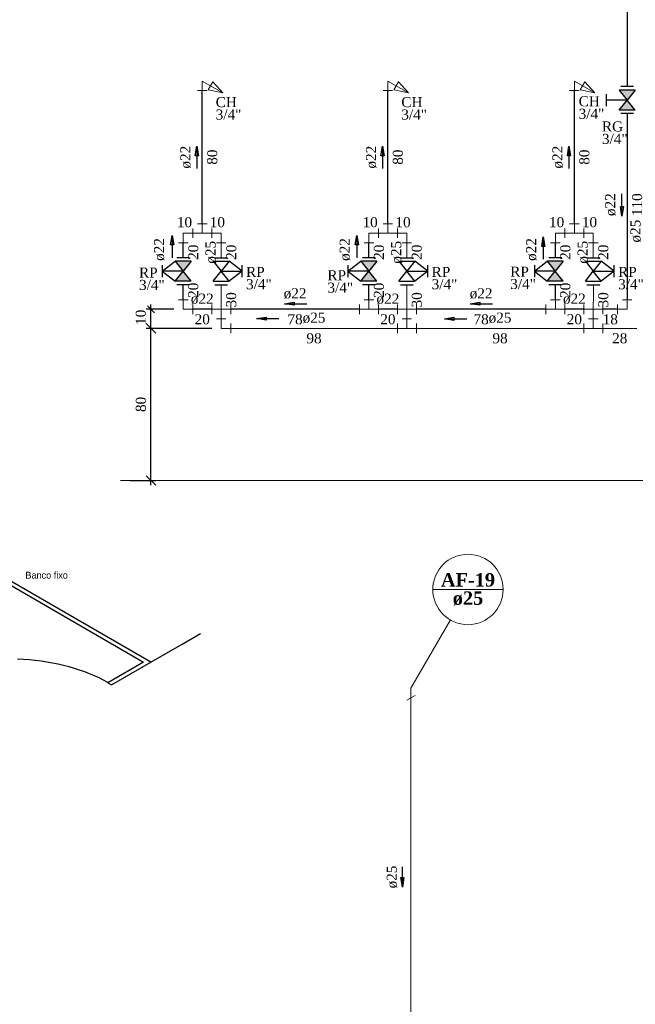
# Model space of a CAD drawing. Header units: millimetres. Extents: x 335 to 91625, y -1 to 84.
# Tile 57 of 62: x 450 to 463, y 21 to 42. Entities that reach past the tile are written whole.
import ezdxf

# ---------------------------------------------------------------- set-up
doc = ezdxf.new("R2010")
doc.units = ezdxf.units.MM
doc.header["$MEASUREMENT"] = 0
for name, color, linetype, lineweight in [('AF-Colunas', 7, 'Continuous', 20), ('AF-Conexões detalhe', 7, 'Continuous', 20), ('AF-Indicação coluna', 5, 'Continuous', 20), ('AF-Sentido tubo', 7, 'Continuous', 20), ('AF-Textos coluna', 7, 'Continuous', 20), ('AF-Textos conexão', 7, 'Continuous', 20), ('AF-Textos tubo', 7, 'Continuous', 20), ('AF-Tubos detalhe', 5, 'Continuous', 20), ('AQ-Conexões detalhe', 7, 'Continuous', 20), ('AQ-Textos conexão', 7, 'Continuous', 20), ('AQ-Textos tubo', 7, 'Continuous', 20), ('AQ-Tubos detalhe', 1, 'Continuous', 30), ('DI-Eixos', 7, 'Continuous', 20), ('DI-Textos', 7, 'Continuous', 20), ('Simbolos', 1, 'Continuous', 30), ('Simbolos_int', 1, 'Continuous', 30)]:
    doc.layers.add(name, color=color, linetype=linetype, lineweight=lineweight)
doc.styles.add('CenturyGothic', font='GOTHIC.TTF')
doc.styles.add('TimesNewRoman', font='times.ttf')
doc.styles.add('TimesNewRomanN', font='timesbd.ttf')
doc.dimstyles.get("Standard").update_dxf_attribs({"dimtxt": 0.18, "dimasz": 0.18, "dimexe": 0.18, "dimexo": 0.0625, "dimgap": 0.09, "dimtad": 0, "dimtih": 1, "dimtoh": 1, "dimdec": 4, "dimzin": 0, "dimdsep": 46, "dimtxsty": 'Standard', "dimcen": 0.09, "dimadec": 0, "dimazin": 0, "dimtfac": 1, "dimtdec": 4, "dimtofl": 0, "dimtmove": 0, "dimatfit": 3, "dimfxl": 0, "dimtolj": 1, "dimtzin": 0, "dimarcsym": 0})
doc.dimstyles.new('UM_25.000000', dxfattribs={"dimtxt": 0.18, "dimasz": 0.2, "dimexe": 0.1, "dimexo": 0.2, "dimgap": 0, "dimtad": 1, "dimtih": 1, "dimtoh": 1, "dimdec": 1, "dimlfac": 25, "dimzin": 0, "dimdsep": 46, "dimtxsty": 'Standard', "dimblk": 'CLOSED', "dimblk1": 'CLOSED', "dimblk2": 'CLOSED', "dimcen": 0.09, "dimdle": 0.1, "dimadec": 1, "dimazin": 2, "dimtfac": 1, "dimtdec": 4, "dimtofl": 0, "dimtmove": 0, "dimatfit": 3, "dimldrblk": 'CLOSED', "dimfxl": 0, "dimtolj": 1, "dimarcsym": 0})

# ---------------------------------------------------------------- blocks, each defined once
blk = doc.blocks.new('_OBLIQUE')
at = {"color": 0, "linetype": 'ByBlock', "lineweight": -2}
blk.add_line((-0.5, -0.5), (0.5, 0.5), dxfattribs=at)
blk = doc.blocks.new('*D30')
at = {"color": 0, "lineweight": -2}
for p, q in [((454.205, 35.093), (452.828, 35.093)), ((452.928, 31.793), (452.928, 35.193)), ((452.489, 31.893), (453.028, 31.893))]:
    blk.add_line(p, q, dxfattribs=at)
at = {"layer": 'Defpoints', "color": 0}
for p in [(452.928, 35.093), (454.405, 35.093), (452.289, 31.893)]:
    blk.add_point(p, dxfattribs=at)
at = {"color": 0, "lineweight": -2, "xscale": 0.2, "yscale": 0.2, "zscale": 0.2}
for p, rotation in [((452.928, 35.093), 90), ((452.928, 31.893), 270)]:
    blk.add_blockref('_OBLIQUE', p, dxfattribs=dict(at, rotation=rotation))
at = {"color": 7, "insert": (452.716, 33.493), "char_height": 0.2118, "attachment_point": 5, "rotation": 90, "style": 'TimesNewRoman'}
blk.add_mtext('\\A1;80', dxfattribs=at)

msp = doc.modelspace()

# ---------------------------------------------------------------- hatches: boundary and pattern name
at = {"layer": 'Simbolos', "linetype": 'Continuous'}
for points in [[(462.9379, 39.8943), (463.1069, 40.1043), (462.7709, 40.1043)], [(463.1069, 39.6843), (462.7709, 39.6843), (462.9379, 39.8943)], [(453.6046, 36.2931), (453.7726, 36.5031), (453.4366, 36.5031)], [(457.5074, 36.2931), (457.6754, 36.5031), (457.3394, 36.5031)], [(461.4268, 36.2931), (461.5948, 36.5031), (461.2588, 36.5031)], [(453.7726, 36.0831), (453.4366, 36.0831), (453.6046, 36.2931)], [(457.6754, 36.0831), (457.3394, 36.0831), (457.5074, 36.2931)], [(461.5948, 36.0831), (461.2588, 36.0831), (461.4268, 36.2931)]]:
    msp.add_hatch(color=256, dxfattribs=at).paths.add_polyline_path(points)

# ---------------------------------------------------------------- linework, layer by layer
for p, q in [((453.4066, 35.4931), (452.8275, 35.4931)), ((452.8568, 35.5638), (452.9982, 35.4224)), ((452.9275, 34.9931), (452.9275, 35.5931)), ((454.2046, 35.0931), (452.8275, 35.0931)), ((452.8568, 35.1638), (452.9982, 35.0224))]:
    msp.add_line(p, q)
at = {"color": 7}
for p, q in [((452.9255, 28.0713), (448.3995, 30.6843)), ((448.3285, 30.6433), (452.7735, 28.0763)), ((453.5815, 28.4493), (453.9715, 28.6743)), ((452.9255, 28.0713), (453.5815, 28.4493)), ((452.7735, 28.0763), (452.0175, 27.6403)), ((452.0985, 27.5933), (452.9255, 28.0713)), ((452.0175, 27.6403), (452.0985, 27.5933))]:
    msp.add_line(p, q, dxfattribs=at)
msp.add_lwpolyline([(452.0215, 27.6423), (451.9305, 27.6923), (451.8365, 27.7403), (451.7395, 27.7853), (451.6385, 27.8283), (451.5345, 27.8693), (451.4275, 27.9063), (451.3185, 27.9423), (451.2065, 27.9743), (451.0915, 28.0043), (450.9755, 28.0303), (450.8575, 28.0543), (450.7375, 28.0753), (450.6165, 28.0933), (450.4935, 28.1083), (450.3705, 28.1203), (450.2455, 28.1293), (450.1215, 28.1353)], dxfattribs=at)
at = {"layer": 'AF-Colunas', "linetype": 'Continuous'}
for p, q in [((458.4786, 27.373), (458.3056, 27.273)), ((458.3916, 27.523), (458.3916, 27.323))]:
    msp.add_line(p, q, dxfattribs=at)
at = {"layer": 'AF-Conexões detalhe', "linetype": 'Continuous'}
for p, q in [((453.9054, 37.2931), (454.1054, 37.2931)), ((454.0054, 37.0931), (454.0054, 37.2931)), ((457.8078, 37.2931), (458.0078, 37.2931)), ((457.9078, 37.0931), (457.9078, 37.2931)), ((461.7275, 37.2931), (461.9275, 37.2931)), ((461.8275, 37.0931), (461.8275, 37.2931)), ((453.8054, 37.1931), (453.8054, 36.9931)), ((454.0054, 37.0931), (453.8054, 37.0931)), ((454.0054, 37.0931), (454.2054, 37.0931)), ((454.2046, 37.1931), (454.2046, 36.9931)), ((454.4046, 37.0931), (454.2046, 37.0931)), ((454.2054, 37.1931), (454.2054, 36.9931)), ((454.4046, 37.0931), (454.4046, 36.8931)), ((457.7078, 37.1931), (457.7078, 36.9931)), ((457.9078, 37.0931), (457.7078, 37.0931)), ((457.9078, 37.0931), (458.1078, 37.0931)), ((458.107, 37.1931), (458.107, 36.9931)), ((458.307, 37.0931), (458.107, 37.0931)), ((458.1078, 37.1931), (458.1078, 36.9931)), ((458.307, 37.0931), (458.307, 36.8931)), ((461.6275, 37.1931), (461.6275, 36.9931)), ((461.8275, 37.0931), (461.6275, 37.0931)), ((461.8275, 37.0931), (462.0275, 37.0931)), ((462.0267, 37.1931), (462.0267, 36.9931)), ((462.2267, 37.0931), (462.0267, 37.0931)), ((462.0275, 37.1931), (462.0275, 36.9931)), ((462.2267, 37.0931), (462.2267, 36.8931)), ((454.3046, 36.8931), (454.5046, 36.8931)), ((458.207, 36.8931), (458.407, 36.8931)), ((462.1267, 36.8931), (462.3267, 36.8931)), ((454.3046, 35.2931), (454.5046, 35.2931)), ((454.4046, 35.0931), (454.4046, 35.2931)), ((458.207, 35.2931), (458.407, 35.2931)), ((458.307, 35.0931), (458.307, 35.2931)), ((462.1268, 35.2931), (462.3268, 35.2931)), ((462.2267, 35.0931), (462.2267, 35.2931)), ((454.4046, 35.0931), (454.6046, 35.0931)), ((454.6046, 35.1931), (454.6046, 34.9931)), ((458.107, 35.1931), (458.107, 34.9931)), ((458.307, 35.0931), (458.107, 35.0931)), ((458.307, 35.0931), (458.507, 35.0931)), ((458.507, 35.1931), (458.507, 34.9931)), ((462.0267, 35.1931), (462.0267, 34.9931)), ((462.2267, 35.0931), (462.0267, 35.0931)), ((462.2267, 35.0931), (462.4267, 35.0931)), ((462.4267, 35.1931), (462.4267, 34.9931))]:
    msp.add_line(p, q, dxfattribs=at)
at = {"layer": 'AF-Indicação coluna'}
for p, q in [((458.8516, 29.6015), (460.3316, 29.6015)), ((458.3916, 27.523), (459.2216, 28.9606))]:
    msp.add_line(p, q, dxfattribs=at)
msp.add_circle((459.5916, 29.6015), 0.74, dxfattribs=at)
at = {"layer": 'AF-Tubos detalhe'}
for p, q in [((454.2046, 37.0931), (454.2054, 37.0931)), ((458.107, 37.0931), (458.1078, 37.0931)), ((462.0267, 37.0931), (462.0275, 37.0931)), ((454.4046, 36.5761), (454.4046, 36.8931)), ((458.307, 36.5761), (458.307, 36.8931)), ((462.2267, 36.5761), (462.2267, 36.8931)), ((454.4046, 35.2931), (454.4046, 36.0101)), ((458.307, 35.2931), (458.307, 36.0101)), ((462.2267, 35.2931), (462.2268, 36.0101)), ((458.107, 35.0931), (454.6046, 35.0931)), ((462.0267, 35.0931), (458.507, 35.0931)), ((463.1379, 35.0931), (462.4267, 35.0931)), ((458.3916, 27.323), (458.3916, 19.806))]:
    msp.add_line(p, q, dxfattribs=at)
at = {"layer": 'AQ-Conexões detalhe', "linetype": 'Continuous'}
for p, q in [((454.0054, 40.2931), (454.0054, 40.0931)), ((454.0054, 40.2931), (454.4384, 40.0431)), ((454.2286, 40.2797), (454.1286, 40.1065)), ((454.2286, 40.2797), (454.4384, 40.0431)), ((457.9078, 40.2931), (457.9078, 40.0931)), ((457.9078, 40.2931), (458.3408, 40.0431)), ((458.131, 40.2797), (458.031, 40.1065)), ((458.131, 40.2797), (458.3408, 40.0431)), ((461.8275, 40.2931), (461.8275, 40.0931)), ((461.8275, 40.2931), (462.2605, 40.0431)), ((462.0507, 40.2797), (461.9507, 40.1065)), ((462.0507, 40.2797), (462.2605, 40.0431)), ((453.9054, 40.0931), (454.1054, 40.0931)), ((454.1286, 40.1065), (454.4384, 40.0431)), ((457.8078, 40.0931), (458.0078, 40.0931)), ((458.031, 40.1065), (458.3408, 40.0431)), ((461.7275, 40.0931), (461.9275, 40.0931)), ((461.9507, 40.1065), (462.2605, 40.0431)), ((453.6066, 37.0931), (453.6066, 36.8931)), ((453.6066, 37.0931), (453.8066, 37.0931)), ((453.8066, 37.1931), (453.8066, 36.9931)), ((457.5094, 37.0931), (457.5094, 36.8931)), ((457.5094, 37.0931), (457.7094, 37.0931)), ((457.7094, 37.1931), (457.7094, 36.9931)), ((461.4288, 37.0931), (461.4288, 36.8931)), ((461.4288, 37.0931), (461.6288, 37.0931)), ((461.6288, 37.1931), (461.6288, 36.9931)), ((453.5066, 36.8931), (453.7066, 36.8931)), ((457.4094, 36.8931), (457.6094, 36.8931)), ((461.3288, 36.8931), (461.5288, 36.8931)), ((453.5066, 35.6931), (453.7066, 35.6931)), ((453.6066, 35.4931), (453.6066, 35.6931)), ((457.4094, 35.6931), (457.6094, 35.6931)), ((457.5094, 35.4931), (457.5094, 35.6931)), ((461.3288, 35.6931), (461.5288, 35.6931)), ((461.4288, 35.4931), (461.4288, 35.6931)), ((462.8379, 35.6931), (463.0379, 35.6931)), ((462.9379, 35.4931), (462.9379, 35.6931)), ((453.6066, 35.4931), (453.8066, 35.4931)), ((453.8066, 35.5931), (453.8066, 35.3931)), ((454.2046, 35.5931), (454.2046, 35.3931)), ((454.4046, 35.4931), (454.2046, 35.4931)), ((454.4046, 35.4931), (454.6046, 35.4931)), ((454.6046, 35.5931), (454.6046, 35.3931)), ((457.3094, 35.5931), (457.3094, 35.3931)), ((457.5094, 35.4931), (457.3094, 35.4931)), ((457.5094, 35.4931), (457.7094, 35.4931)), ((457.7094, 35.5931), (457.7094, 35.3931)), ((458.107, 35.5931), (458.107, 35.3931)), ((458.307, 35.4931), (458.107, 35.4931)), ((458.307, 35.4931), (458.507, 35.4931)), ((458.507, 35.5931), (458.507, 35.3931)), ((461.2288, 35.5931), (461.2288, 35.3931)), ((461.4288, 35.4931), (461.2288, 35.4931)), ((461.4288, 35.4931), (461.6288, 35.4931)), ((461.6288, 35.5931), (461.6288, 35.3931)), ((462.0267, 35.5931), (462.0267, 35.3931)), ((462.2267, 35.4931), (462.0267, 35.4931)), ((462.2267, 35.4931), (462.4267, 35.4931)), ((462.4267, 35.5931), (462.4267, 35.3931)), ((462.7379, 35.5931), (462.7379, 35.3931)), ((462.9379, 35.4931), (462.7379, 35.4931))]:
    msp.add_line(p, q, dxfattribs=at)
at = {"layer": 'AQ-Tubos detalhe'}
for p, q in [((462.9379, 47.6931), (462.9379, 40.1761)), ((454.0054, 37.2931), (454.0054, 40.0931)), ((457.9078, 37.2931), (457.9078, 40.0931)), ((461.8275, 37.2931), (461.8275, 40.0931)), ((462.9379, 39.6101), (462.9379, 35.6931)), ((453.8066, 37.0931), (453.8054, 37.0931)), ((457.7094, 37.0931), (457.7078, 37.0931)), ((461.6288, 37.0931), (461.6275, 37.0931)), ((453.6066, 36.5761), (453.6066, 36.8931)), ((457.5094, 36.5761), (457.5094, 36.8931)), ((461.4288, 36.5761), (461.4288, 36.8931)), ((453.6066, 35.6931), (453.6066, 36.0101)), ((457.5094, 35.6931), (457.5094, 36.0101)), ((461.4288, 35.6931), (461.4288, 36.0101)), ((454.2046, 35.4931), (453.8066, 35.4931)), ((457.3094, 35.4931), (454.6046, 35.4931)), ((458.107, 35.4931), (457.7094, 35.4931)), ((461.2288, 35.4931), (458.507, 35.4931)), ((462.0267, 35.4931), (461.6288, 35.4931)), ((462.7379, 35.4931), (462.4267, 35.4931))]:
    msp.add_line(p, q, dxfattribs=at)
at = {"layer": 'DI-Eixos'}
msp.add_line((452.2889, 31.8931), (469.775, 31.8931), dxfattribs=at)
at = {"layer": 'Simbolos'}
for p, q in [((462.4989, 40.0203), (462.4989, 39.7683)), ((463.1069, 40.1043), (462.7709, 40.1043)), ((462.7709, 40.1043), (462.9379, 39.8943)), ((463.1069, 40.1043), (462.9379, 39.8943)), ((462.9379, 39.8943), (462.4989, 39.8943)), ((462.7709, 39.6843), (462.9389, 39.8943)), ((463.1069, 39.6843), (462.9379, 39.8943)), ((463.1069, 39.6843), (462.7709, 39.6843)), ((453.1656, 36.2931), (453.4366, 36.5031)), ((453.7726, 36.5031), (453.4366, 36.5031)), ((453.4366, 36.5031), (453.6046, 36.2931)), ((453.7726, 36.5031), (453.6046, 36.2931)), ((454.2366, 36.5031), (454.4046, 36.2931)), ((454.2366, 36.5031), (454.5726, 36.5031)), ((454.5726, 36.5031), (454.4036, 36.2931)), ((454.8436, 36.2931), (454.5726, 36.5031)), ((457.0684, 36.2931), (457.3394, 36.5031)), ((457.6754, 36.5031), (457.3394, 36.5031)), ((457.3394, 36.5031), (457.5074, 36.2931)), ((457.6754, 36.5031), (457.5074, 36.2931)), ((458.139, 36.5031), (458.307, 36.2931)), ((458.139, 36.5031), (458.475, 36.5031)), ((458.475, 36.5031), (458.306, 36.2931)), ((458.746, 36.2931), (458.475, 36.5031)), ((460.9878, 36.2931), (461.2588, 36.5031)), ((461.5948, 36.5031), (461.2588, 36.5031)), ((461.2588, 36.5031), (461.4268, 36.2931)), ((461.5948, 36.5031), (461.4268, 36.2931)), ((462.0587, 36.5031), (462.2267, 36.2931)), ((462.0587, 36.5031), (462.3947, 36.5031)), ((462.3947, 36.5031), (462.2257, 36.2931)), ((462.6657, 36.2931), (462.3947, 36.5031)), ((453.1656, 36.4191), (453.1656, 36.1671)), ((453.1656, 36.2931), (453.4366, 36.0831)), ((453.6046, 36.2931), (453.1656, 36.2931)), ((453.4366, 36.0831), (453.6056, 36.2931)), ((453.7726, 36.0831), (453.6046, 36.2931)), ((454.2366, 36.0831), (454.4046, 36.2931)), ((454.4046, 36.2931), (454.8436, 36.2931)), ((454.5726, 36.0831), (454.4046, 36.2931)), ((454.8436, 36.2931), (454.5726, 36.0831)), ((454.8436, 36.1671), (454.8436, 36.4191)), ((457.0684, 36.4191), (457.0684, 36.1671)), ((457.0684, 36.2931), (457.3394, 36.0831)), ((457.5074, 36.2931), (457.0684, 36.2931)), ((457.3394, 36.0831), (457.5084, 36.2931)), ((457.6754, 36.0831), (457.5074, 36.2931)), ((458.139, 36.0831), (458.307, 36.2931)), ((458.307, 36.2931), (458.746, 36.2931)), ((458.475, 36.0831), (458.307, 36.2931)), ((458.746, 36.2931), (458.475, 36.0831)), ((458.746, 36.1671), (458.746, 36.4191)), ((460.9878, 36.4191), (460.9878, 36.1671)), ((460.9878, 36.2931), (461.2588, 36.0831)), ((461.4268, 36.2931), (460.9878, 36.2931)), ((461.2588, 36.0831), (461.4278, 36.2931)), ((461.5948, 36.0831), (461.4268, 36.2931)), ((462.0587, 36.0831), (462.2267, 36.2931)), ((462.2267, 36.2931), (462.6657, 36.2931)), ((462.3947, 36.0831), (462.2267, 36.2931)), ((462.6657, 36.2931), (462.3947, 36.0831)), ((462.6657, 36.1671), (462.6657, 36.4191)), ((453.7726, 36.0831), (453.4366, 36.0831)), ((454.2366, 36.0831), (454.5726, 36.0831)), ((457.6754, 36.0831), (457.3394, 36.0831)), ((458.139, 36.0831), (458.475, 36.0831)), ((461.5948, 36.0831), (461.2588, 36.0831)), ((462.0587, 36.0831), (462.3947, 36.0831))]:
    msp.add_line(p, q, dxfattribs=at)
at = {"layer": 'Simbolos_int'}
for p, q in [((463.0739, 40.1773), (462.8049, 40.1773)), ((463.0739, 39.6113), (462.8049, 39.6113)), ((453.7396, 36.5761), (453.4716, 36.5761)), ((454.2696, 36.5761), (454.5386, 36.5761)), ((457.6424, 36.5761), (457.3744, 36.5761)), ((458.172, 36.5761), (458.441, 36.5761)), ((461.5618, 36.5761), (461.2938, 36.5761)), ((462.0917, 36.5761), (462.3607, 36.5761)), ((453.7396, 36.0101), (453.4716, 36.0101)), ((454.2696, 36.0101), (454.5386, 36.0101)), ((457.6424, 36.0101), (457.3744, 36.0101)), ((458.172, 36.0101), (458.441, 36.0101)), ((461.5618, 36.0101), (461.2938, 36.0101)), ((462.0917, 36.0101), (462.3607, 36.0101))]:
    msp.add_line(p, q, dxfattribs=at)

# ---------------------------------------------------------------- texts
at = {"color": 7, "insert": (452.8215, 35.1651), "char_height": 0.2118, "width": 0.499313, "attachment_point": 7, "rotation": 90.00021, "line_spacing_factor": 0.798, "style": 'TimesNewRoman'}
msp.add_mtext('10', dxfattribs=at)
at = {"color": 7, "insert": (450.2875, 29.8285), "char_height": 0.14299, "width": 1.968164, "attachment_point": 7, "line_spacing_factor": 0.798, "style": 'CenturyGothic'}
msp.add_mtext('Banco fixo', dxfattribs=at)
at = {"layer": 'AF-Textos coluna', "char_height": 0.2824, "attachment_point": 8, "line_spacing_factor": 0.798, "style": 'TimesNewRomanN'}
for s, insert, width in [('AF-19', (459.5916, 29.6582), 2.062425), ('ø25', (459.5916, 29.2622), 1.165063)]:
    msp.add_mtext(s, dxfattribs=dict(at, insert=insert, width=width))
at = {"layer": 'AF-Textos conexão', "char_height": 0.2118, "attachment_point": 7, "line_spacing_factor": 0.798, "style": 'TimesNewRoman'}
for s, insert, width in [('RP', (454.9264, 36.174), 0.608386), ('RP', (458.8284, 36.174), 0.608386), ('RP', (462.7484, 36.174), 0.608386), ('3/4"', (454.9264, 35.912), 0.841075), ('3/4"', (458.8284, 35.912), 0.841075), ('3/4"', (462.7484, 35.912), 0.841075)]:
    msp.add_mtext(s, dxfattribs=dict(at, insert=insert, width=width))
at = {"layer": 'AF-Textos tubo', "char_height": 0.2118, "width": 0.748969, "attachment_point": 8, "rotation": 90.00021, "line_spacing_factor": 0.798, "style": 'TimesNewRoman'}
for insert in [(463.2315, 37.1371), (454.2985, 36.6931), (458.2015, 36.6931), (462.1205, 36.6931), (458.1077, 23.555)]:
    msp.add_mtext('ø25', dxfattribs=dict(at, insert=insert))
at = {"layer": 'AF-Textos tubo', "char_height": 0.2118, "width": 0.748969, "attachment_point": 8, "line_spacing_factor": 0.798, "style": 'TimesNewRoman'}
for insert in [(456.3554, 35.199), (460.2664, 35.199)]:
    msp.add_mtext('ø25', dxfattribs=dict(at, insert=insert))
at = {"layer": 'AQ-Textos conexão', "char_height": 0.2118, "attachment_point": 7, "line_spacing_factor": 0.798, "style": 'TimesNewRoman'}
for s, insert, width in [('CH', (454.2884, 39.742), 0.690797), ('CH', (458.1904, 39.742), 0.690797), ('CH', (461.9184, 39.759), 0.690797), ('3/4"', (454.2884, 39.48), 0.841075), ('3/4"', (458.1904, 39.48), 0.841075), ('3/4"', (461.9184, 39.496), 0.841075), ('RG', (462.4084, 39.23), 0.690797), ('3/4"', (462.4084, 38.968), 0.841075), ('RP', (460.4804, 36.18), 0.608386), ('RP', (452.6764, 36.159), 0.608386), ('RP', (456.6374, 36.103), 0.608386), ('3/4"', (452.6764, 35.897), 0.841075), ('3/4"', (456.6374, 35.841), 0.841075), ('3/4"', (460.4804, 35.917), 0.841075)]:
    msp.add_mtext(s, dxfattribs=dict(at, insert=insert, width=width))
at = {"layer": 'AQ-Textos tubo', "char_height": 0.2118, "width": 0.748969, "attachment_point": 8, "rotation": 90.00021, "line_spacing_factor": 0.798, "style": 'TimesNewRoman'}
for insert in [(453.7695, 38.6931), (457.6715, 38.6931), (461.5915, 38.6931), (462.7015, 37.6931), (453.2165, 36.7511), (457.1185, 36.7511), (461.0385, 36.7511)]:
    msp.add_mtext('ø22', dxfattribs=dict(at, insert=insert))
at = {"layer": 'AQ-Textos tubo', "char_height": 0.2118, "width": 0.748969, "attachment_point": 8, "line_spacing_factor": 0.798, "style": 'TimesNewRoman'}
for insert in [(454.0054, 35.599), (455.9574, 35.711), (457.9084, 35.599), (459.8684, 35.711), (461.8274, 35.599)]:
    msp.add_mtext('ø22', dxfattribs=dict(at, insert=insert))
at = {"layer": 'DI-Textos', "char_height": 0.2118, "attachment_point": 8, "rotation": 90.00021, "line_spacing_factor": 0.798, "style": 'TimesNewRoman'}
for s, insert, width in [('80', (454.3235, 38.6931), 0.499313), ('80', (458.2255, 38.6931), 0.499313), ('80', (462.1455, 38.6931), 0.499313), ('110', (463.2555, 37.6931), 0.748969), ('20', (453.9245, 36.6931), 0.499313), ('20', (454.7225, 36.6931), 0.499313), ('20', (457.8275, 36.6931), 0.499313), ('20', (458.6245, 36.6931), 0.499313), ('20', (461.7465, 36.6931), 0.499313), ('20', (462.5445, 36.6931), 0.499313), ('20', (453.9245, 35.8931), 0.499313), ('20', (457.8275, 35.8931), 0.499313), ('20', (461.7465, 35.8931), 0.499313), ('30', (454.7225, 35.6931), 0.499313), ('30', (458.6245, 35.6931), 0.499313), ('30', (462.5445, 35.6931), 0.499313)]:
    msp.add_mtext(s, dxfattribs=dict(at, insert=insert, width=width))
at = {"layer": 'DI-Textos', "char_height": 0.2118, "width": 0.499313, "attachment_point": 8, "line_spacing_factor": 0.798, "style": 'TimesNewRoman'}
for s, insert in [('10', (453.6324, 37.217)), ('10', (454.3234, 37.217)), ('10', (457.5344, 37.217)), ('10', (458.2264, 37.217)), ('10', (461.4544, 37.217)), ('10', (462.1454, 37.217)), ('20', (454.0054, 35.175)), ('78', (455.9574, 35.175)), ('20', (457.9084, 35.175)), ('78', (459.8684, 35.175)), ('20', (461.8274, 35.175)), ('18', (462.5824, 35.175)), ('98', (456.3554, 34.775)), ('98', (460.2664, 34.775)), ('28', (462.7824, 34.775))]:
    msp.add_mtext(s, dxfattribs=dict(at, insert=insert))

# ---------------------------------------------------------------- dimensions: what is measured, and where the dimension line sits
dim = msp.add_linear_dim(base=(452.9275, 35.0931), p1=(452.2889, 31.8931), p2=(454.4046, 35.0931), angle=90, dimstyle='UM_25.000000', override={"dimtxt": 0.2118, "dimasz": 0.2, "dimexe": 0.1, "dimexo": 0.2, "dimtad": 1, "dimtih": 0, "dimtoh": 0, "dimdec": 1, "dimlfac": 25, "dimzin": 8, "dimtxsty": 'TimesNewRoman', "dimblk": 'OBLIQUE', "dimblk1": 'OBLIQUE', "dimblk2": 'OBLIQUE', "dimsah": 1, "dimdle": 0.1, "dimse1": 0, "dimse2": 0, "dimclrt": 7, "dimadec": 1, "dimazin": 3, "dimtmove": 2, "dimldrblk": 'OBLIQUE'})
dim.commit()
dim.dimension.update_dxf_attribs({"geometry": '*D30', "text_midpoint": (452.7157, 33.4931), "dimtype": 160, "text_rotation": 90})

# ---------------------------------------------------------------- leaders
for points in [[(453.8919, 38.9217), (453.8919, 38.4521)], [(457.7943, 38.9217), (457.7943, 38.4521)], [(461.714, 38.9217), (461.714, 38.4521)], [(462.8282, 37.455), (462.8282, 37.9245)], [(453.3738, 37.0463), (453.3738, 36.5767)], [(457.256, 37.0463), (457.256, 36.5767)], [(461.1747, 37.0171), (461.1747, 36.5475)], [(455.7348, 35.6119), (456.2043, 35.6119)], [(459.6385, 35.6119), (460.1081, 35.6119)], [(455.1493, 35.2986), (455.6188, 35.2986)], [(459.0958, 35.2922), (459.5653, 35.2922)]]:
    msp.add_leader(points, dimstyle='Standard', override={"dimasz": 0.2, "dimldrblk": 'CLOSED'})
at = {"layer": 'AF-Sentido tubo'}
msp.add_leader([(458.2136, 23.3437), (458.2136, 23.7673)], dimstyle='Standard', override={"dimasz": 0.2, "dimldrblk": 'CLOSED'}, dxfattribs=at)

doc.saveas('drawing.dxf')
